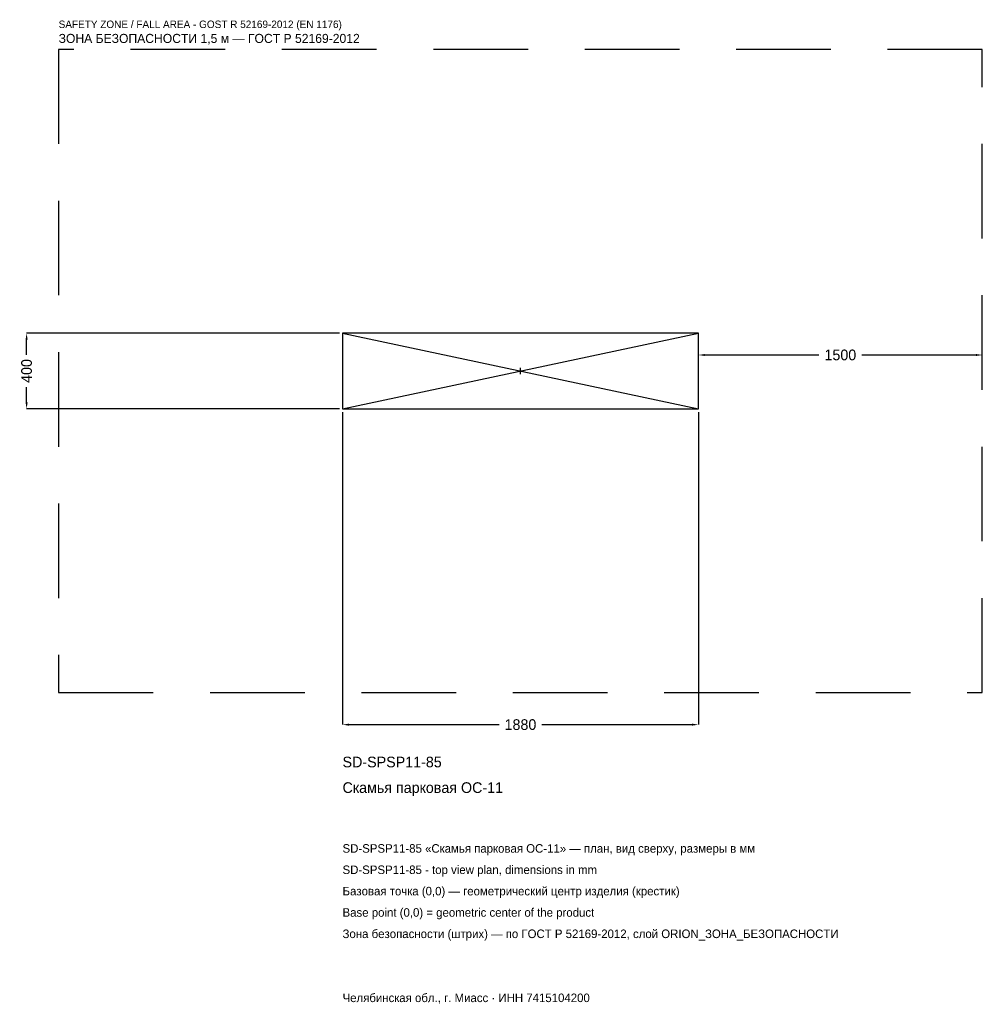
# Model space of a CAD drawing. Header units: metres. Extents: x -2646 to 2440, y -3347 to 1857.
import ezdxf

# ---------------------------------------------------------------- set-up
doc = ezdxf.new("R2010")
doc.units = ezdxf.units.M
doc.linetypes.add('DASHED', pattern=[800, 500, -300])
for name, color, linetype in [('ЗСК_ДАННЫЕ', 3, 'Continuous'), ('ЗСК_ЗОНА_БЕЗОПАСНОСТИ', 1, 'Continuous'), ('ЗСК_КОНТУР', 7, 'Continuous'), ('ЗСК_РАЗМЕРЫ', 8, 'Continuous')]:
    doc.layers.add(name, color=color, linetype=linetype)
doc.dimstyles.new('ORION', dxfattribs={"dimtxt": 56.4, "dimasz": 33.84, "dimexe": 1.25, "dimexo": 16.92, "dimtad": 1, "dimdec": 0, "dimcen": 2.5, "dimazin": 3, "dimtfac": 1, "dimtmove": 0, "dimatfit": 3})

# ---------------------------------------------------------------- blocks, each defined once
blk = doc.blocks.new('_CLOSEDFILLED')
at = {"color": 0, "linetype": 'BYBLOCK'}
blk.add_solid([(-1, 0.16), (0, 0), (-1, -0.16)], dxfattribs=at)
blk = doc.blocks.new('*D1')
for p, q in [((-940, -216.92), (-940, -1869.2)), ((940, -216.92), (940, -1869.2)), ((-906.16, -1869.2), (-112.8, -1869.2)), ((112.8, -1869.2), (906.16, -1869.2))]:
    blk.add_line(p, q)
at = {"layer": 'Defpoints'}
for p in [(-940, -200), (940, -200), (-940, -1869.2)]:
    blk.add_point(p, dxfattribs=at)
at = {"layer": 'ЗСК_РАЗМЕРЫ', "xscale": 33.839999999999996, "yscale": 33.839999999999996, "rotation": 180}
blk.add_blockref('_CLOSEDFILLED', (-940, -1869.2), dxfattribs=at)
at = {"layer": 'ЗСК_РАЗМЕРЫ', "xscale": 33.839999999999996, "yscale": 33.839999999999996}
blk.add_blockref('_CLOSEDFILLED', (940, -1869.2), dxfattribs=at)
at = {"layer": 'ЗСК_РАЗМЕРЫ', "insert": (0, -1869.2), "char_height": 56.4, "attachment_point": 5}
blk.add_mtext('1880', dxfattribs=at)
blk = doc.blocks.new('*D2')
for p, q in [((-956.92, 200), (-2609.2, 200)), ((-2609.2, 84.6), (-2609.2, 166.16)), ((-2609.2, -166.16), (-2609.2, -84.6)), ((-956.92, -200), (-2609.2, -200))]:
    blk.add_line(p, q)
at = {"layer": 'Defpoints'}
for p in [(-940, 200), (-2609.2, -200), (-940, -200)]:
    blk.add_point(p, dxfattribs=at)
at = {"layer": 'ЗСК_РАЗМЕРЫ', "xscale": 33.839999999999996, "yscale": 33.839999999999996}
for p, rotation in [((-2609.2, 200), 90), ((-2609.2, -200), 270)]:
    blk.add_blockref('_CLOSEDFILLED', p, dxfattribs=dict(at, rotation=rotation))
at = {"layer": 'ЗСК_РАЗМЕРЫ', "insert": (-2609.2, 0), "char_height": 56.4, "attachment_point": 5, "rotation": 90}
blk.add_mtext('400', dxfattribs=at)
blk = doc.blocks.new('*D3')
for p, q in [((940, 16.92), (940, 84.6)), ((973.84, 84.6), (1577.2, 84.6)), ((1802.8, 84.6), (2406.16, 84.6)), ((2440, 16.92), (2440, 84.6))]:
    blk.add_line(p, q)
at = {"layer": 'Defpoints'}
for p in [(940, 84.6), (940, 0), (2440, 0)]:
    blk.add_point(p, dxfattribs=at)
at = {"layer": 'ЗСК_РАЗМЕРЫ', "xscale": 33.839999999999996, "yscale": 33.839999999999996, "rotation": 180}
blk.add_blockref('_CLOSEDFILLED', (940, 84.6), dxfattribs=at)
at = {"layer": 'ЗСК_РАЗМЕРЫ', "xscale": 33.839999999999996, "yscale": 33.839999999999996}
blk.add_blockref('_CLOSEDFILLED', (2440, 84.6), dxfattribs=at)
at = {"layer": 'ЗСК_РАЗМЕРЫ', "insert": (1690, 84.6), "char_height": 56.4, "attachment_point": 5}
blk.add_mtext('1500', dxfattribs=at)
blk = doc.blocks.new('ОРИОН SD-SPSP11-85 Скамья парковая ОС-11')
at = {"layer": 'ЗСК_ЗОНА_БЕЗОПАСНОСТИ', "linetype": 'DASHED'}
blk.add_lwpolyline([(-2440, -1700), (2440, -1700), (2440, 1700), (-2440, 1700)], close=True, dxfattribs=at)
at = {"layer": 'ЗСК_КОНТУР'}
for p, q in [((-940, -200), (940, 200)), ((-940, 200), (940, -200))]:
    blk.add_line(p, q, dxfattribs=at)
blk.add_lwpolyline([(-940, -200), (940, -200), (940, 200), (-940, 200)], close=True, dxfattribs=at)
at = {"layer": 'ЗСК_РАЗМЕРЫ'}
for p, q in [((-16, 0), (16, 0)), ((0, -16), (0, 16))]:
    blk.add_line(p, q, dxfattribs=at)
at = {"layer": 'ЗСК_ДАННЫЕ'}
for tag, p in [('АРТИКУЛ', (-940, -2094.8)), ('НАИМЕНОВАНИЕ', (-940, -2230.16))]:
    blk.add_attdef(tag, p, '', height=56.4, dxfattribs=at)
at = {"layer": 'ЗСК_ДАННЫЕ', "flags": 1}
for tag, p in [('ПРОИЗВОДИТЕЛЬ', (-940, -2365.52)), ('ТЕЛЕФОН', (-940, -2500.88)), ('САЙТ', (-940, -2771.6)), ('АДРЕС', (-940, -2906.96)), ('РЕКВИЗИТЫ', (-940, -3042.32)), ('ГАБАРИТЫ', (-940, -3177.68)), ('ЗОНА_БЕЗОПАСНОСТИ', (-940, -3313.04))]:
    blk.add_attdef(tag, p, '', height=56.4, dxfattribs=at)
at = {"layer": 'ЗСК_ЗОНА_БЕЗОПАСНОСТИ', "color": 1}
for s, height, p in [('SAFETY ZONE / FALL AREA - GOST R 52169-2012 (EN 1176)', 39.48, (-2440, 1812.8)), ('ЗОНА БЕЗОПАСНОСТИ 1,5 м — ГОСТ Р 52169-2012', 47.94, (-2440, 1733.84))]:
    blk.add_text(s, height=height, dxfattribs=at).set_placement(p)
at = {"layer": 'ЗСК_РАЗМЕРЫ'}
dim = blk.add_linear_dim(base=(-2609.2, -200), p1=(-940, -200), p2=(-940, 200), angle=90, dimstyle='ORION', dxfattribs=at)
dim.commit()
dim.dimension.update_dxf_attribs({"geometry": '*D2', "text_midpoint": (-2609.2, 0)})
for base, p1, p2, picture, middle in [((940, 84.6), (940, 0), (2440, 0), '*D3', (1690, 84.6)), ((-940, -1869.2), (-940, -200), (940, -200), '*D1', (0, -1869.2))]:
    dim = blk.add_linear_dim(base=base, p1=p1, p2=p2, dimstyle='ORION', dxfattribs=at)
    dim.commit()
    dim.dimension.update_dxf_attribs({"geometry": picture, "text_midpoint": middle})

msp = doc.modelspace()

# ---------------------------------------------------------------- block references
msp.add_blockref('ОРИОН SD-SPSP11-85 Скамья парковая ОС-11', (0, 0)).add_auto_attribs({'АРТИКУЛ': 'SD-SPSP11-85', 'НАИМЕНОВАНИЕ': 'Скамья парковая ОС-11'})

# ---------------------------------------------------------------- texts
at = {"layer": 'ЗСК_ДАННЫЕ', "color": 3}
for s, p in [('SD-SPSP11-85 «Скамья парковая ОС-11» — план, вид сверху, размеры в мм', (-940, -2546)), ('SD-SPSP11-85 - top view plan, dimensions in mm', (-940, -2658.8)), ('Челябинская обл., г. Миасс · ИНН 7415104200', (-940, -3335.6))]:
    msp.add_text(s, height=45.12, dxfattribs=at).set_placement(p)
at = {"layer": 'ЗСК_ДАННЫЕ', "color": 7}
for s, p in [('Базовая точка (0,0) — геометрический центр изделия (крестик)', (-940, -2771.6)), ('Base point (0,0) = geometric center of the product', (-940, -2884.4))]:
    msp.add_text(s, height=45.12, dxfattribs=at).set_placement(p)
at = {"layer": 'ЗСК_ДАННЫЕ', "color": 1}
msp.add_text('Зона безопасности (штрих) — по ГОСТ Р 52169-2012, слой ORION_ЗОНА_БЕЗОПАСНОСТИ', height=45.12, dxfattribs=at).set_placement((-940, -2997.2))

doc.saveas('drawing.dxf')
